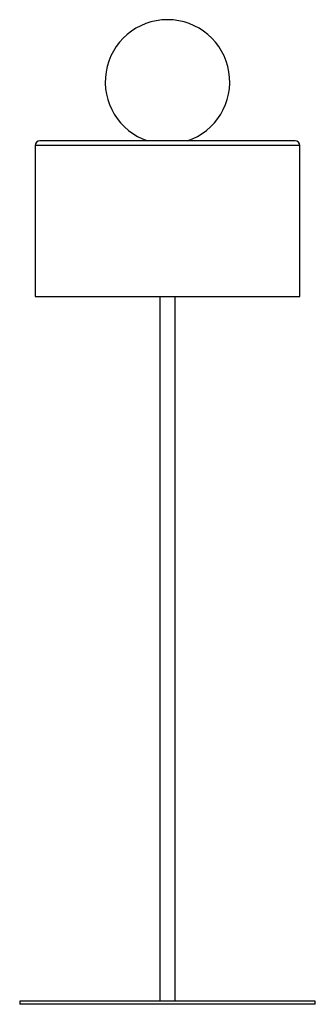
# Paper-space layout '_Izquierda' of a CAD drawing. Header units: millimetres. Extents: x -95 to 95, y -455 to 178.
import ezdxf

# ---------------------------------------------------------------- set-up
doc = ezdxf.new("R2010")
doc.units = ezdxf.units.MM

psp = doc.layouts.new('_Izquierda')

# ---------------------------------------------------------------- linework, layer by layer
at = {"color": 7, "linetype": 'Continuous', "lineweight": 25}
for p, q in [((-85, 97), (-85, 0)), ((85, 97), (-85, 97)), ((82, 100), (-82, 100)), ((85, 0), (85, 97)), ((-85, 0), (85, 0)), ((-5, 0), (-5, -453)), ((5, -453), (5, 0)), ((-95, -453), (-95, -455)), ((95, -453), (-95, -453)), ((95, -455), (-95, -455)), ((95, -455), (95, -453))]:
    psp.add_line(p, q, dxfattribs=at)
for centre, radius, start, end in [((0, 137.96), 40, 288.37502, 251.62498), ((-82, 97), 3, 90, 180), ((82, 97), 3, 0, 90)]:
    psp.add_arc(centre, radius, start, end, dxfattribs=at)

doc.saveas('drawing.dxf')
